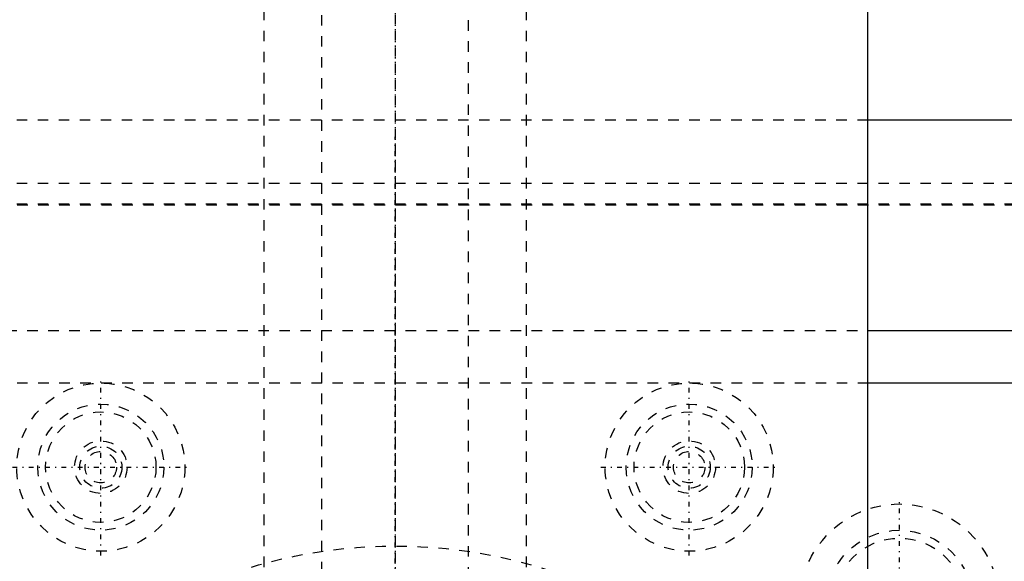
# Model space of a CAD drawing. Extents: x -120 to 120, y -136 to 719.
# Tile 9 of 11: x -36 to 58, y 346 to 398. Entities that reach past the tile are written whole.
import ezdxf

# ---------------------------------------------------------------- set-up
doc = ezdxf.new("R2010")
doc.units = 0
doc.linetypes.add('CENTER', pattern=[1.5, 0.45, -0.5, 0.05, -0.5])
doc.linetypes.add('DASHED', pattern=[2, 1, -1])
for name, color, linetype in [('AM_0', 7, 'CONTINUOUS'), ('AM_3', 7, 'DASHED'), ('AM_7', 7, 'CENTER')]:
    doc.layers.add(name, color=color, linetype=linetype)

msp = doc.modelspace()

# ---------------------------------------------------------------- linework, layer by layer
at = {"layer": 'AM_0', "color": 7, "linetype": 'CONTINUOUS'}
for p, q in [((45, 256.2), (45, 435.75)), ((120, 388), (45, 388)), ((45, 368), (120, 368)), ((100, 363), (45.038, 363))]:
    msp.add_line(p, q, dxfattribs=at)
at = {"layer": 'AM_3', "color": 6, "linetype": 'DASHED'}
for p, q in [((-7, 680), (-7, -97.5)), ((7, -97.5), (7, 680)), ((-12.5, 664.5), (-12.5, -56.5)), ((12.5, -56.5), (12.5, 664.5)), ((45, 388), (-45, 388)), ((-120, 382), (120, 382)), ((75, 380), (-75, 380)), ((-69.95, 379.95), (69.95, 379.95)), ((-45, 368), (45, 368)), ((45.038, 363), (-45.038, 363))]:
    msp.add_line(p, q, dxfattribs=at)
for centre, radius in [((-28, 355), 8), ((28, 355), 8), ((-28, 355), 6), ((28, 355), 6), ((-28, 355), 5.25), ((28, 355), 5.25), ((-28, 355), 2.5), ((28, 355), 2.5), ((-28, 355), 2), ((-28, 355), 1.5), ((28, 355), 2), ((28, 355), 1.5), ((48, 342), 9.5), ((48, 342), 7), ((48, 342), 6.25), ((0, 300), 47.5)]:
    msp.add_circle(centre, radius, dxfattribs=at)
at = {"layer": 'AM_7', "color": 4, "linetype": 'CENTER'}
for p, q in [((0, 718.875), (0, -136.375)), ((0, 447.188), (0, 195.562)), ((0, -18.4), (0, 386.4)), ((-28, 346.6), (-28, 363.4)), ((28, 346.6), (28, 363.4)), ((-36.4, 355), (-19.6, 355)), ((19.6, 355), (36.4, 355)), ((48, 332.025), (48, 351.975))]:
    msp.add_line(p, q, dxfattribs=at)

doc.saveas('drawing.dxf')
